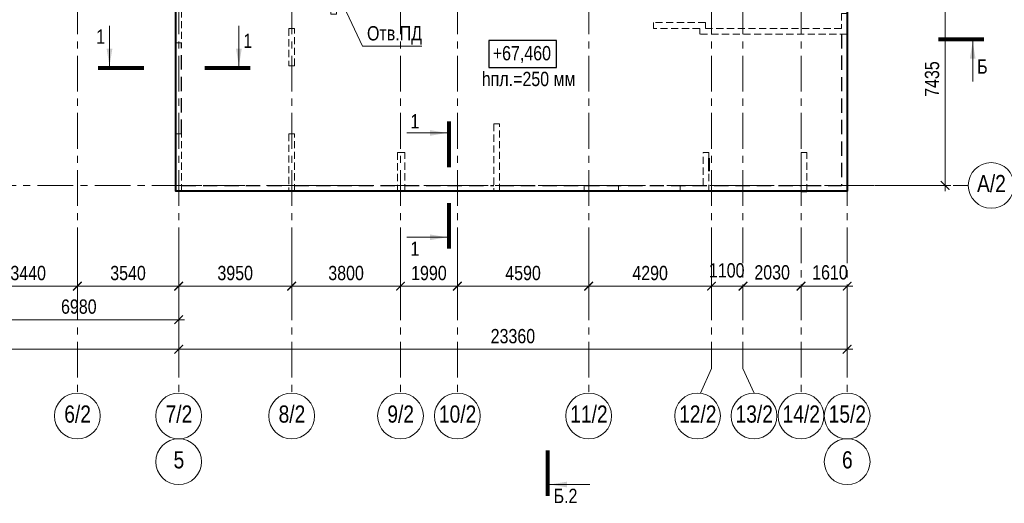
# Model space of a CAD drawing. Header units: inches. Extents: x -8638239 to -8523853, y 3840912 to 4564380.
# Tile 3 of 106: x -8586038 to -8551628, y 3862886 to 3879792. Entities that reach past the tile are written whole.
import ezdxf
from ezdxf.enums import TextEntityAlignment as Align

# ---------------------------------------------------------------- set-up
doc = ezdxf.new("R2010")
doc.units = ezdxf.units.IN
doc.header["$LTSCALE"] = 1000
doc.header["$MEASUREMENT"] = 0
for name, pattern in [('CENTER', [2, 1.25, -0.25, 0.25, -0.25]), ('HIDDEN', [0.375, 0.25, -0.125]), ('Штрихпунктирная', [6.702778, 3.527778, -1.763889, 0, -1.411111])]:
    doc.linetypes.add(name, pattern=pattern)
for name, color, linetype, lineweight in [('-2._План подземной парковки -2 этаж_1_АР-Чертеж-Оси_Осевые размеры.АР_Ном._пера__120', 7, 'Continuous', 0), ('СК-041-С-СТЕНЫ НЕВИДИМЫЕ', 12, 'HIDDEN', 30), ('СК-050-П(литы перекрытия)', 3, 'Continuous', 40), ('СК-052-П-БАЛКИ', 1, 'HIDDEN', 30), ('СК-100-О(си)', 7, 'CENTER', 15), ('СК-100-О(си)_имя', 7, 'CENTER', 15), ('СК-110-О-РАЗМЕРЫ', 7, 'Continuous', 15), ('СК-300-Р(азмеры)', 7, 'Continuous', 20), ('СК-400-Т(екст)', 7, 'Continuous', 20), ('СК-440-Т-СТЕНЫ', 7, 'Continuous', 20), ('СК-451-1-Т-ОТВ ОВ ДУ', 5, 'Continuous', 20), ('СК-500-С(ечения)', 5, 'Continuous', 40)]:
    doc.layers.add(name, color=color, linetype=linetype, lineweight=lineweight)
doc.styles.add('ARIAL_annotative', font='arial.ttf', dxfattribs={"width": 0.8, "height": 2.5})
doc.styles.add('RUSS', font='arial.ttf', dxfattribs={"width": 0.8})
doc.dimstyles.new('100-200', dxfattribs={"dimscale": 0, "dimtxt": 500, "dimasz": 300, "dimexe": 200, "dimexo": 200, "dimgap": 200, "dimtad": 1, "dimdec": 0, "dimzin": 0, "dimdsep": 46, "dimtxsty": 'RUSS', "dimblk": 'ARCHTICK', "dimcen": 0.096, "dimdle": 200, "dimclrd": 7, "dimclre": 7, "dimclrt": 256, "dimadec": 0, "dimazin": 0, "dimtfac": 1, "dimtdec": 0, "dimtmove": 2, "dimatfit": 3, "dimldrblk": 'OBLIQUE', "dimfxl": 1, "dimtolj": 1, "dimtzin": 0, "dimarcsym": 0})

# ---------------------------------------------------------------- blocks, each defined once
blk = doc.blocks.new('_ArchTick')
at = {"color": 0, "linetype": 'ByBlock', "const_width": 0.15}
blk.add_lwpolyline([(-0.5, -0.5), (0.5, 0.5)], dxfattribs=at)
blk = doc.blocks.new('*D326')
at = {"layer": 'Defpoints', "color": 0, "transparency": 16777216}
for p in [(-28730, -2470), (-25290, -2470), (-25290, -3521)]:
    blk.add_point(p, dxfattribs=at)
at = {"layer": 'СК-110-О-РАЗМЕРЫ', "color": 7, "lineweight": -2, "transparency": 16777216}
for p, q in [((-28730, -2670), (-28730, -3721)), ((-25290, -2670), (-25290, -3721)), ((-28930, -3521), (-25090, -3521))]:
    blk.add_line(p, q, dxfattribs=at)
at = {"layer": 'СК-110-О-РАЗМЕРЫ', "color": 7, "lineweight": -2, "transparency": 16777216, "xscale": 300, "yscale": 300, "zscale": 300, "rotation": 180}
blk.add_blockref('_ArchTick', (-28730, -3521), dxfattribs=at)
at = {"layer": 'СК-110-О-РАЗМЕРЫ', "color": 7, "lineweight": -2, "transparency": 16777216, "xscale": 300, "yscale": 300, "zscale": 300}
blk.add_blockref('_ArchTick', (-25290, -3521), dxfattribs=at)
at = {"layer": 'СК-110-О-РАЗМЕРЫ', "transparency": 16777216, "insert": (-27010, -3065), "char_height": 500, "attachment_point": 5, "style": 'RUSS'}
blk.add_mtext('\\A1;3440', dxfattribs=at)
blk = doc.blocks.new('_Oblique')
at = {"color": 0, "linetype": 'ByBlock', "lineweight": -2}
blk.add_line((-0.5, -0.5), (0.5, 0.5), dxfattribs=at)
blk = doc.blocks.new('*D327')
at = {"layer": 'Defpoints', "color": 0, "transparency": 16777216}
for p in [(-25290, -2470), (-21750, -2470), (-25290, -3521)]:
    blk.add_point(p, dxfattribs=at)
at = {"layer": 'СК-110-О-РАЗМЕРЫ', "color": 7, "lineweight": -2, "transparency": 16777216}
for p, q in [((-25290, -2670), (-25290, -3721)), ((-21750, -2670), (-21750, -3721)), ((-21550, -3521), (-25490, -3521))]:
    blk.add_line(p, q, dxfattribs=at)
at = {"layer": 'СК-110-О-РАЗМЕРЫ', "color": 7, "lineweight": -2, "transparency": 16777216, "xscale": 300, "yscale": 300, "zscale": 300, "rotation": 180}
blk.add_blockref('_ArchTick', (-25290, -3521), dxfattribs=at)
at = {"layer": 'СК-110-О-РАЗМЕРЫ', "color": 7, "lineweight": -2, "transparency": 16777216, "xscale": 300, "yscale": 300, "zscale": 300}
blk.add_blockref('_ArchTick', (-21750, -3521), dxfattribs=at)
at = {"layer": 'СК-110-О-РАЗМЕРЫ', "transparency": 16777216, "insert": (-23520, -3065), "char_height": 500, "attachment_point": 5, "style": 'RUSS'}
blk.add_mtext('\\A1;3540', dxfattribs=at)
blk = doc.blocks.new('*D328')
at = {"layer": 'Defpoints', "color": 0, "transparency": 16777216}
for p in [(-28730, -2949), (-21750, -2949), (-21750, -4693)]:
    blk.add_point(p, dxfattribs=at)
at = {"layer": 'СК-300-Р(азмеры)', "color": 7, "lineweight": -2, "transparency": 16777216}
for p, q in [((-28730, -3149), (-28730, -4893)), ((-21750, -3149), (-21750, -4893)), ((-28930, -4693), (-21550, -4693))]:
    blk.add_line(p, q, dxfattribs=at)
at = {"layer": 'СК-300-Р(азмеры)', "color": 7, "lineweight": -2, "transparency": 16777216, "xscale": 300, "yscale": 300, "zscale": 300, "rotation": 180}
blk.add_blockref('_ArchTick', (-28730, -4693), dxfattribs=at)
at = {"layer": 'СК-300-Р(азмеры)', "color": 7, "lineweight": -2, "transparency": 16777216, "xscale": 300, "yscale": 300, "zscale": 300}
blk.add_blockref('_ArchTick', (-21750, -4693), dxfattribs=at)
at = {"layer": 'СК-300-Р(азмеры)', "transparency": 16777216, "insert": (-25240, -4238), "char_height": 500, "attachment_point": 5, "style": 'RUSS'}
blk.add_mtext('\\A1;6980', dxfattribs=at)
blk = doc.blocks.new('*D329')
at = {"layer": 'Defpoints', "color": 0, "transparency": 16777216}
for p in [(-21750, -2470), (-17800, -2470), (-17800, -3521)]:
    blk.add_point(p, dxfattribs=at)
at = {"layer": 'СК-110-О-РАЗМЕРЫ', "color": 7, "lineweight": -2, "transparency": 16777216}
for p, q in [((-21750, -2670), (-21750, -3721)), ((-17800, -2670), (-17800, -3721)), ((-21950, -3521), (-17600, -3521))]:
    blk.add_line(p, q, dxfattribs=at)
at = {"layer": 'СК-110-О-РАЗМЕРЫ', "color": 7, "lineweight": -2, "transparency": 16777216, "xscale": 300, "yscale": 300, "zscale": 300, "rotation": 180}
blk.add_blockref('_ArchTick', (-21750, -3521), dxfattribs=at)
at = {"layer": 'СК-110-О-РАЗМЕРЫ', "color": 7, "lineweight": -2, "transparency": 16777216, "xscale": 300, "yscale": 300, "zscale": 300}
blk.add_blockref('_ArchTick', (-17800, -3521), dxfattribs=at)
at = {"layer": 'СК-110-О-РАЗМЕРЫ', "transparency": 16777216, "insert": (-19775, -3065), "char_height": 500, "attachment_point": 5, "style": 'RUSS'}
blk.add_mtext('\\A1;3950', dxfattribs=at)
blk = doc.blocks.new('*D330')
at = {"layer": 'Defpoints', "color": 0, "transparency": 16777216}
for p in [(-17800, -2470), (-14000, -2470), (-17800, -3521)]:
    blk.add_point(p, dxfattribs=at)
at = {"layer": 'СК-110-О-РАЗМЕРЫ', "color": 7, "lineweight": -2, "transparency": 16777216}
for p, q in [((-17800, -2670), (-17800, -3721)), ((-14000, -2670), (-14000, -3721)), ((-13800, -3521), (-18000, -3521))]:
    blk.add_line(p, q, dxfattribs=at)
at = {"layer": 'СК-110-О-РАЗМЕРЫ', "color": 7, "lineweight": -2, "transparency": 16777216, "xscale": 300, "yscale": 300, "zscale": 300, "rotation": 180}
blk.add_blockref('_ArchTick', (-17800, -3521), dxfattribs=at)
at = {"layer": 'СК-110-О-РАЗМЕРЫ', "color": 7, "lineweight": -2, "transparency": 16777216, "xscale": 300, "yscale": 300, "zscale": 300}
blk.add_blockref('_ArchTick', (-14000, -3521), dxfattribs=at)
at = {"layer": 'СК-110-О-РАЗМЕРЫ', "transparency": 16777216, "insert": (-15900, -3065), "char_height": 500, "attachment_point": 5, "style": 'RUSS'}
blk.add_mtext('\\A1;3800', dxfattribs=at)
blk = doc.blocks.new('*D331')
at = {"layer": 'Defpoints', "color": 0, "transparency": 16777216}
for p in [(-14000, -2470), (-12010, -2470), (-12010, -3521)]:
    blk.add_point(p, dxfattribs=at)
at = {"layer": 'СК-110-О-РАЗМЕРЫ', "color": 7, "lineweight": -2, "transparency": 16777216}
for p, q in [((-14000, -2670), (-14000, -3721)), ((-12010, -2670), (-12010, -3721)), ((-14200, -3521), (-11810, -3521))]:
    blk.add_line(p, q, dxfattribs=at)
at = {"layer": 'СК-110-О-РАЗМЕРЫ', "color": 7, "lineweight": -2, "transparency": 16777216, "xscale": 300, "yscale": 300, "zscale": 300, "rotation": 180}
blk.add_blockref('_ArchTick', (-14000, -3521), dxfattribs=at)
at = {"layer": 'СК-110-О-РАЗМЕРЫ', "color": 7, "lineweight": -2, "transparency": 16777216, "xscale": 300, "yscale": 300, "zscale": 300}
blk.add_blockref('_ArchTick', (-12010, -3521), dxfattribs=at)
at = {"layer": 'СК-110-О-РАЗМЕРЫ', "transparency": 16777216, "insert": (-13005, -3065), "char_height": 500, "attachment_point": 5, "style": 'RUSS'}
blk.add_mtext('\\A1;1990', dxfattribs=at)
blk = doc.blocks.new('*D332')
at = {"layer": 'Defpoints', "color": 0, "transparency": 16777216}
for p in [(-12010, -2470), (-7420, -2470), (-12010, -3521)]:
    blk.add_point(p, dxfattribs=at)
at = {"layer": 'СК-110-О-РАЗМЕРЫ', "color": 7, "lineweight": -2, "transparency": 16777216}
for p, q in [((-12010, -2670), (-12010, -3721)), ((-7420, -2670), (-7420, -3721)), ((-7220, -3521), (-12210, -3521))]:
    blk.add_line(p, q, dxfattribs=at)
at = {"layer": 'СК-110-О-РАЗМЕРЫ', "color": 7, "lineweight": -2, "transparency": 16777216, "xscale": 300, "yscale": 300, "zscale": 300, "rotation": 180}
blk.add_blockref('_ArchTick', (-12010, -3521), dxfattribs=at)
at = {"layer": 'СК-110-О-РАЗМЕРЫ', "color": 7, "lineweight": -2, "transparency": 16777216, "xscale": 300, "yscale": 300, "zscale": 300}
blk.add_blockref('_ArchTick', (-7420, -3521), dxfattribs=at)
at = {"layer": 'СК-110-О-РАЗМЕРЫ', "transparency": 16777216, "insert": (-9715, -3065), "char_height": 500, "attachment_point": 5, "style": 'RUSS'}
blk.add_mtext('\\A1;4590', dxfattribs=at)
blk = doc.blocks.new('*D333')
at = {"layer": 'Defpoints', "color": 0, "transparency": 16777216}
for p in [(-7420, -2470), (-3130, -2470), (-3130, -3521)]:
    blk.add_point(p, dxfattribs=at)
at = {"layer": 'СК-110-О-РАЗМЕРЫ', "color": 7, "lineweight": -2, "transparency": 16777216}
for p, q in [((-7420, -2670), (-7420, -3721)), ((-3130, -2670), (-3130, -3721)), ((-7620, -3521), (-2930, -3521))]:
    blk.add_line(p, q, dxfattribs=at)
at = {"layer": 'СК-110-О-РАЗМЕРЫ', "color": 7, "lineweight": -2, "transparency": 16777216, "xscale": 300, "yscale": 300, "zscale": 300, "rotation": 180}
blk.add_blockref('_ArchTick', (-7420, -3521), dxfattribs=at)
at = {"layer": 'СК-110-О-РАЗМЕРЫ', "color": 7, "lineweight": -2, "transparency": 16777216, "xscale": 300, "yscale": 300, "zscale": 300}
blk.add_blockref('_ArchTick', (-3130, -3521), dxfattribs=at)
at = {"layer": 'СК-110-О-РАЗМЕРЫ', "transparency": 16777216, "insert": (-5275, -3065), "char_height": 500, "attachment_point": 5, "style": 'RUSS'}
blk.add_mtext('\\A1;4290', dxfattribs=at)
blk = doc.blocks.new('*D334')
at = {"layer": 'Defpoints', "color": 0, "transparency": 16777216}
for p in [(-3130, -3521), (-2030, -3521), (-2030, -3521)]:
    blk.add_point(p, dxfattribs=at)
at = {"layer": 'СК-300-Р(азмеры)', "color": 7, "lineweight": -2, "transparency": 16777216}
blk.add_line((-3330, -3521), (-1830, -3521), dxfattribs=at)
at = {"layer": 'СК-300-Р(азмеры)', "color": 7, "lineweight": -2, "transparency": 16777216, "xscale": 300, "yscale": 300, "zscale": 300, "rotation": 180}
blk.add_blockref('_ArchTick', (-3130, -3521), dxfattribs=at)
at = {"layer": 'СК-300-Р(азмеры)', "color": 7, "lineweight": -2, "transparency": 16777216, "xscale": 300, "yscale": 300, "zscale": 300}
blk.add_blockref('_ArchTick', (-2030, -3521), dxfattribs=at)
at = {"layer": 'СК-300-Р(азмеры)', "transparency": 16777216, "insert": (-2598, -2971), "char_height": 500, "attachment_point": 5, "style": 'RUSS'}
blk.add_mtext('\\A1;1100', dxfattribs=at)
blk = doc.blocks.new('*D335')
at = {"layer": 'Defpoints', "color": 0, "transparency": 16777216}
for p in [(-2030, -3521), (-2030, -3521), (0, -3521)]:
    blk.add_point(p, dxfattribs=at)
at = {"layer": 'СК-300-Р(азмеры)', "color": 7, "lineweight": -2, "transparency": 16777216}
blk.add_line((200, -3521), (-2230, -3521), dxfattribs=at)
at = {"layer": 'СК-300-Р(азмеры)', "color": 7, "lineweight": -2, "transparency": 16777216, "xscale": 300, "yscale": 300, "zscale": 300, "rotation": 180}
blk.add_blockref('_ArchTick', (-2030, -3521), dxfattribs=at)
at = {"layer": 'СК-300-Р(азмеры)', "color": 7, "lineweight": -2, "transparency": 16777216, "xscale": 300, "yscale": 300, "zscale": 300}
blk.add_blockref('_ArchTick', (0, -3521), dxfattribs=at)
at = {"layer": 'СК-300-Р(азмеры)', "transparency": 16777216, "insert": (-1010, -3042), "char_height": 500, "attachment_point": 5, "style": 'RUSS'}
blk.add_mtext('\\A1;2030', dxfattribs=at)
blk = doc.blocks.new('*D336')
at = {"layer": 'Defpoints', "color": 0, "transparency": 16777216}
for p in [(0, -3521), (1610, -3521), (1610, -3521)]:
    blk.add_point(p, dxfattribs=at)
at = {"layer": 'СК-300-Р(азмеры)', "color": 7, "lineweight": -2, "transparency": 16777216}
blk.add_line((-200, -3521), (1810, -3521), dxfattribs=at)
at = {"layer": 'СК-300-Р(азмеры)', "color": 7, "lineweight": -2, "transparency": 16777216, "xscale": 300, "yscale": 300, "zscale": 300, "rotation": 180}
blk.add_blockref('_ArchTick', (0, -3521), dxfattribs=at)
at = {"layer": 'СК-300-Р(азмеры)', "color": 7, "lineweight": -2, "transparency": 16777216, "xscale": 300, "yscale": 300, "zscale": 300}
blk.add_blockref('_ArchTick', (1610, -3521), dxfattribs=at)
at = {"layer": 'СК-300-Р(азмеры)', "transparency": 16777216, "insert": (1010, -3042), "char_height": 500, "attachment_point": 5, "style": 'RUSS'}
blk.add_mtext('\\A1;1610', dxfattribs=at)
blk = doc.blocks.new('*D337')
at = {"layer": 'Defpoints', "color": 0, "transparency": 16777216}
for p in [(2391, 7435), (5035, 7435), (2391, 0)]:
    blk.add_point(p, dxfattribs=at)
at = {"layer": 'СК-300-Р(азмеры)', "color": 7, "lineweight": -2, "transparency": 16777216}
for p, q in [((5035, -200), (5035, 7635)), ((2591, 7435), (5235, 7435)), ((2591, 0), (5235, 0))]:
    blk.add_line(p, q, dxfattribs=at)
at = {"layer": 'СК-300-Р(азмеры)', "color": 7, "lineweight": -2, "transparency": 16777216, "xscale": 300, "yscale": 300, "zscale": 300}
for p, rotation in [((5035, 7435), 90), ((5035, 0), 270)]:
    blk.add_blockref('_ArchTick', p, dxfattribs=dict(at, rotation=rotation))
at = {"layer": 'СК-300-Р(азмеры)', "transparency": 16777216, "insert": (4580, 3718), "char_height": 500, "attachment_point": 5, "rotation": 90, "style": 'RUSS'}
blk.add_mtext('\\A1;7435', dxfattribs=at)
blk = doc.blocks.new('*D320')
at = {"layer": 'Defpoints', "color": 0, "transparency": 16777216}
for p in [(-43920, -3521), (-21750, -3521), (-21750, -5726)]:
    blk.add_point(p, dxfattribs=at)
at = {"layer": 'СК-110-О-РАЗМЕРЫ', "color": 7, "lineweight": -2, "transparency": 16777216}
for p, q in [((-43920, -3721), (-43920, -5926)), ((-21750, -3721), (-21750, -5926)), ((-44120, -5726), (-21550, -5726))]:
    blk.add_line(p, q, dxfattribs=at)
at = {"layer": 'СК-110-О-РАЗМЕРЫ', "color": 7, "lineweight": -2, "transparency": 16777216, "xscale": 300, "yscale": 300, "zscale": 300, "rotation": 180}
blk.add_blockref('_ArchTick', (-43920, -5726), dxfattribs=at)
at = {"layer": 'СК-110-О-РАЗМЕРЫ', "color": 7, "lineweight": -2, "transparency": 16777216, "xscale": 300, "yscale": 300, "zscale": 300}
blk.add_blockref('_ArchTick', (-21750, -5726), dxfattribs=at)
at = {"layer": 'СК-110-О-РАЗМЕРЫ', "transparency": 16777216, "insert": (-32835, -5271), "char_height": 500, "attachment_point": 5, "style": 'RUSS'}
blk.add_mtext('\\A1;22170', dxfattribs=at)
blk = doc.blocks.new('*D321')
at = {"layer": 'Defpoints', "color": 0, "transparency": 16777216}
for p in [(-21750, -3521), (1610, -3521), (-21750, -5726)]:
    blk.add_point(p, dxfattribs=at)
at = {"layer": 'СК-110-О-РАЗМЕРЫ', "color": 7, "lineweight": -2, "transparency": 16777216}
for p, q in [((-21750, -3721), (-21750, -5926)), ((1610, -3721), (1610, -5926)), ((1810, -5726), (-21950, -5726))]:
    blk.add_line(p, q, dxfattribs=at)
at = {"layer": 'СК-110-О-РАЗМЕРЫ', "color": 7, "lineweight": -2, "transparency": 16777216, "xscale": 300, "yscale": 300, "zscale": 300, "rotation": 180}
blk.add_blockref('_ArchTick', (-21750, -5726), dxfattribs=at)
at = {"layer": 'СК-110-О-РАЗМЕРЫ', "color": 7, "lineweight": -2, "transparency": 16777216, "xscale": 300, "yscale": 300, "zscale": 300}
blk.add_blockref('_ArchTick', (1610, -5726), dxfattribs=at)
at = {"layer": 'СК-110-О-РАЗМЕРЫ', "transparency": 16777216, "insert": (-10070, -5271), "char_height": 500, "attachment_point": 5, "style": 'RUSS'}
blk.add_mtext('\\A1;23360', dxfattribs=at)
blk = doc.blocks.new('Сечение')
at = {"layer": 'СК-500-С(ечения)', "linetype": 'Continuous', "lineweight": 15, "ltscale": 100}
blk.add_line((-200, -35), (-200, -735), dxfattribs=at)
at = {"layer": 'СК-500-С(ечения)', "linetype": 'Continuous', "ltscale": 100, "const_width": 70}
blk.add_lwpolyline([(-400, 0), (400, 0)], dxfattribs=at)
at = {"layer": 'СК-500-С(ечения)', "linetype": 'Continuous', "ltscale": 100}
blk.add_solid([(-200, -35), (-250, -335), (-150, -335)], dxfattribs=at)
blk = doc.blocks.new('*U186')
at = {"layer": 'СК-400-Т(екст)', "ltscale": 100, "yscale": 0.01, "zscale": 0.01, "rotation": 89.99999999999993}
for p, xscale in [((0, -4), -0.01), ((0, -18.24), 0.01)]:
    blk.add_blockref('Сечение', p, dxfattribs=dict(at, xscale=xscale))
at = {"layer": 'СК-500-С(ечения)', "color": 0, "ltscale": 100, "style": 'ARIAL_annotative', "width": 0.8}
blk.add_attdef('НОМЕР_СЕЧЕНИЯ_1_1(НОМЕР_ЛИСТА)', text='', height=2.5, rotation=180, dxfattribs=at).set_placement((6.74, -1.23), align=Align.RIGHT)
blk.add_attdef('НОМЕР_СЕЧЕНИЯ_2_1(НОМЕР_ЛИСТА)', text='', height=2.5, rotation=180, dxfattribs=at).set_placement((6.74, -20.27), align=Align.BOTTOM_LEFT)
blk = doc.blocks.new('*U158')
at = {"layer": 'СК-400-Т(екст)', "ltscale": 100, "xscale": -0.01, "yscale": 0.01, "zscale": 0.01, "rotation": 89.99999999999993}
blk.add_blockref('Сечение', (0, -4), dxfattribs=at)
at = {"layer": 'СК-500-С(ечения)', "color": 0, "ltscale": 100, "style": 'ARIAL_annotative', "text_generation_flag": 2, "width": 0.8}
blk.add_attdef('НОМЕР_СЕЧЕНИЯ_1_1(НОМЕР_ЛИСТА)', text='', height=2.5, rotation=90, dxfattribs=at).set_placement((6.74, -1.23), align=Align.RIGHT)
blk.add_attdef('НОМЕР_СЕЧЕНИЯ_2_1(НОМЕР_ЛИСТА)', text='', height=2.5, rotation=90, dxfattribs=at).set_placement((7.48, -262.62), align=Align.BOTTOM_LEFT)
blk = doc.blocks.new('A$Cc2edbf5f_кровля')
at = {"layer": 'СК-041-С-СТЕНЫ НЕВИДИМЫЕ', "lineweight": 20}
for p, q in [((41790, 16286), (41790, 13560)), ((41990, 16286), (41790, 16286)), ((41990, 13560), (41990, 16286)), ((38410, 15920), (29190, 15920)), ((29190, 9590), (29190, 15920)), ((38410, 9925), (38410, 15920)), ((31910, 15720), (29390, 15720)), ((29390, 9790), (29390, 15720)), ((31910, 15720), (31910, 9790)), ((38210, 15720), (32110, 15720)), ((32110, 15720), (32110, 12290)), ((38210, 13970), (38210, 15720)), ((38210, 13970), (36210, 13970)), ((36210, 13970), (36210, 9925)), ((38210, 13770), (36410, 13770)), ((36410, 13770), (36410, 11070)), ((38210, 11070), (38210, 13770)), ((41790, 13560), (41990, 13560)), ((32110, 12290), (34160, 12290)), ((32110, 12090), (32110, 10340)), ((32110, 12090), (33960, 12090)), ((33960, 12090), (33960, 10340)), ((34160, 12290), (34160, 10140)), ((38210, 11070), (36410, 11070)), ((38210, 10870), (36410, 10870)), ((36410, 10870), (36410, 9925)), ((38210, 9925), (38210, 10870)), ((32110, 10340), (33960, 10340)), ((32110, 10140), (32110, 9590)), ((32110, 10140), (34160, 10140)), ((31910, 9790), (29390, 9790)), ((36410, 9925), (36210, 9925)), ((38210, 9925), (38410, 9925)), ((32110, 9590), (29190, 9590)), ((22070, 7995), (22270, 7995)), ((22070, 7995), (22070, 4985)), ((22270, 7995), (22270, 4985)), ((31220, 7685), (27490, 7685)), ((27490, 7685), (27490, 5985)), ((31220, 7685), (31220, 7205)), ((38410, 7685), (33780, 7685)), ((33780, 7685), (33780, 7205)), ((38410, 7485), (38410, 7685)), ((31020, 7485), (27690, 7485)), ((27690, 5985), (27690, 7485)), ((31020, 7005), (31020, 7485)), ((38410, 7485), (33980, 7485)), ((33980, 7485), (33980, 7005)), ((33980, 7005), (31020, 7005)), ((33780, 7205), (31220, 7205)), ((27690, 5985), (27490, 5985)), ((45331, 6011), (45331, 5490)), ((45331, 6011), (45531, 6011)), ((45531, 6011), (45531, 5290)), ((40580, 5690), (38760, 5690)), ((38760, 5690), (38760, 5490)), ((40580, 5690), (40580, 5490)), ((26220, 5485), (26020, 5485)), ((26020, 5485), (26020, 4186)), ((26220, 4186), (26220, 5485)), ((40380, 5490), (38760, 5490)), ((40380, 5490), (40380, 5290)), ((45531, 5290), (40380, 5290)), ((45331, 5490), (40580, 5490)), ((22270, 4985), (22070, 4985)), ((26020, 4186), (26220, 4186))]:
    blk.add_line(p, q, dxfattribs=at)
for points in [[(22070, 15745), (22070, 11076), (22270, 11076), (22270, 15745), (22070, 15745)], [(45331, 15036), (45331, 13436), (45531, 13436), (45531, 15036), (45331, 15036)], [(22070, 1800), (22070, -200), (22270, -200), (22270, 1800), (22070, 1800)], [(26020, 1800), (26020, -200), (26220, -200), (26220, 1800), (26020, 1800)], [(29820, 1150), (29820, -200), (30070, -200), (30070, 1150), (29820, 1150)], [(39700, -200), (39700, 0), (40500, 0), (40500, 1150), (40700, 1150), (40700, -200), (39700, -200)]]:
    blk.add_lwpolyline(points, dxfattribs=at)
for points in [[(25853, 14595), (25853, 11876), (26053, 11876), (26053, 14595)], [(45330, 11496), (45330, 9196), (45530, 9196), (45531, 11496)], [(33180, 2150), (33180, -199), (33380, -199), (33380, 2150)], [(43920, 1150), (43920, -200), (44120, -200), (44120, 1150)], [(36340, -200), (37540, -200), (37540, 0), (36340, 0)]]:
    blk.add_lwpolyline(points, close=True, dxfattribs=at)
blk = doc.blocks.new('*U187')
at = {"layer": 'СК-400-Т(екст)', "ltscale": 100, "yscale": 0.01, "zscale": 0.01}
for p, xscale, rotation in [((0, -4), 0.01, 270.0000000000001), ((0, -22.61), -0.01, 270)]:
    blk.add_blockref('Сечение', p, dxfattribs=dict(at, xscale=xscale, rotation=rotation))
at = {"layer": 'СК-500-С(ечения)', "color": 0, "ltscale": 100, "style": 'ARIAL_annotative', "width": 0.8}
blk.add_attdef('НОМЕР_СЕЧЕНИЯ_1_1(НОМЕР_ЛИСТА)', text='', height=2.5, rotation=270, dxfattribs=at).set_placement((-6.74, -1.23), align=Align.RIGHT)
blk.add_attdef('НОМЕР_СЕЧЕНИЯ_2_1(НОМЕР_ЛИСТА)', text='', height=2.5, rotation=270, dxfattribs=at).set_placement((-7.48, -25.38), align=Align.BOTTOM_LEFT)
blk = doc.blocks.new('*U730')
at = {"layer": 'СК-400-Т(екст)', "ltscale": 100, "yscale": 0.01, "zscale": 0.01, "rotation": 89.99999999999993}
for p, xscale in [((0, -4), -0.01), ((0, -148.88), 0.01)]:
    blk.add_blockref('Сечение', p, dxfattribs=dict(at, xscale=xscale))
at = {"layer": 'СК-500-С(ечения)', "color": 0, "ltscale": 100, "style": 'ARIAL_annotative', "width": 0.8}
blk.add_attdef('НОМЕР_СЕЧЕНИЯ_1_1(НОМЕР_ЛИСТА)', text='', height=2.5, rotation=180, dxfattribs=at).set_placement((6.74, -1.23), align=Align.RIGHT)
blk.add_attdef('НОМЕР_СЕЧЕНИЯ_2_1(НОМЕР_ЛИСТА)', text='', height=2.5, rotation=180, dxfattribs=at).set_placement((6.74, -150.91), align=Align.BOTTOM_LEFT)
blk = doc.blocks.new('оси')
at = {"layer": '-2._План подземной парковки -2 этаж_1_АР-Чертеж-Оси_Осевые размеры.АР_Ном._пера__120', "color": 7, "linetype": 'Штрихпунктирная', "lineweight": 0}
blk.add_line((4229.3, 0), (5229.3, 0), dxfattribs=at)
at = {"layer": 'СК-100-О(си)'}
for p, q in [((-25290.2, 18534.9), (-25290.2, -7257.5)), ((-21750, 18534.9), (-21750, -7257.5)), ((-17800, 18534.9), (-17800, -7257.5)), ((-14000, 18534.9), (-14000, -7257.5)), ((-12010, 18534.9), (-12010, -7257.5)), ((-7420, 18534.9), (-7420, -7257.5)), ((-3130, 18534.9), (-3130, -6395.3)), ((-2030, 18534.9), (-2030, -6395.3)), ((0, 18534.9), (0, -7257.5)), ((1610, 18534.9), (1610, -7257.5)), ((-46685.3, 0), (5846.2, 0))]:
    blk.add_line(p, q, dxfattribs=at)
at = {"layer": 'СК-100-О(си)', "ltscale": 1000}
for p, q in [((-3516.3, -7257.5), (-3130, -6395.3)), ((-1643.7, -7257.5), (-2030, -6395.3))]:
    blk.add_line(p, q, dxfattribs=at)
at = {"layer": 'СК-100-О(си)', "linetype": 'Continuous'}
for centre in [(6646.2, 0), (-25290.2, -8057.5), (-21750, -8057.5), (-17800, -8057.5), (-14000, -8057.5), (-12010, -8057.5), (-7420, -8057.5), (-3616.3, -8057.5), (-1643.7, -8057.5), (0, -8057.5), (1610, -8057.5), (-21750, -9657.5), (1610, -9657.5)]:
    blk.add_circle(centre, 800, dxfattribs=at)
at = {"layer": 'СК-100-О(си)_имя', "style": 'RUSS', "width": 0.8}
for s, p in [('А/2', (6654, 65.7)), ('6/2', (-25282.4, -7991.8)), ('7/2', (-21742.2, -7991.8)), ('8/2', (-17792.2, -7991.8)), ('9/2', (-13992.2, -7991.8)), ('10/2', (-12002.2, -7991.8)), ('11/2', (-7412.2, -7991.8)), ('12/2', (-3608.5, -7991.8)), ('13/2', (-1635.9, -7991.8)), ('14/2', (7.8, -7991.8)), ('15/2', (1617.8, -7991.8)), ('6', (1617.8, -9591.8)), ('5', (-21742.2, -9591.8))]:
    blk.add_text(s, height=600, dxfattribs=at).set_placement(p, align=Align.MIDDLE_CENTER)
at = {"layer": 'СК-110-О-РАЗМЕРЫ'}
for base, p1, p2, picture, middle in [((-25290.2, -3520.6), (-28729.8, -2469.7), (-25290.2, -2469.7), '*D326', (-27010, -3065.1)), ((-17800, -3520.6), (-21750, -2469.7), (-17800, -2469.7), '*D329', (-19775, -3065.1)), ((-12010, -3520.6), (-14000, -2469.7), (-12010, -2469.7), '*D331', (-13005, -3065.3)), ((-3130, -3520.6), (-7420, -2469.7), (-3130, -2469.7), '*D333', (-5275, -3065.3)), ((-21750, -5726.1), (-43920.2, -3520.6), (-21750, -3520.6), '*D320', (-32835.1, -5270.8))]:
    dim = blk.add_linear_dim(base=base, p1=p1, p2=p2, dimstyle='100-200', override={"dimscale": 1}, dxfattribs=at)
    dim.commit()
    dim.dimension.update_dxf_attribs({"geometry": picture, "text_midpoint": middle})
for base, p1, p2, picture, middle in [((-25290.2, -3520.6), (-21750, -2469.7), (-25290.2, -2469.7), '*D327', (-23520.1, -3065.1)), ((-17800, -3520.6), (-14000, -2469.7), (-17800, -2469.7), '*D330', (-15900, -3065.1)), ((-12010, -3520.6), (-7420, -2469.7), (-12010, -2469.7), '*D332', (-9715, -3065.3)), ((-21750, -5726.1), (1610, -3520.6), (-21750, -3520.6), '*D321', (-10070, -5270.7))]:
    dim = blk.add_linear_dim(base=base, p1=p1, p2=p2, angle=180, dimstyle='100-200', override={"dimscale": 1}, dxfattribs=at)
    dim.commit()
    dim.dimension.update_dxf_attribs({"geometry": picture, "text_midpoint": middle})
at = {"layer": 'СК-300-Р(азмеры)'}
dim = blk.add_linear_dim(base=(5035.5, 7435), p1=(2391.1, 0), p2=(2391.1, 7435), angle=90, dimstyle='100-200', override={"dimscale": 1}, dxfattribs=at)
dim.commit()
dim.dimension.update_dxf_attribs({"geometry": '*D337', "text_midpoint": (4580, 3717.5)})
for base, p1, p2, picture, middle in [((-2030, -3520.6), (-3130, -3520.6), (-2030, -3520.6), '*D334', (-2598.4, -2971.4)), ((1610, -3520.6), (0, -3520.6), (1610, -3520.6), '*D336', (1010.3, -3041.9))]:
    dim = blk.add_linear_dim(base=base, p1=p1, p2=p2, dimstyle='100-200', override={"dimscale": 1}, dxfattribs=at)
    dim.commit()
    dim.dimension.update_dxf_attribs({"geometry": picture, "text_midpoint": middle, "dimtype": 160})
dim = blk.add_linear_dim(base=(-2030, -3520.6), p1=(0, -3520.6), p2=(-2030, -3520.6), angle=180, dimstyle='100-200', override={"dimscale": 1}, dxfattribs=at)
dim.commit()
dim.dimension.update_dxf_attribs({"geometry": '*D335', "text_midpoint": (-1010.3, -3041.9), "dimtype": 160})
dim = blk.add_linear_dim(base=(-21750, -4693), p1=(-28729.8, -2949.5), p2=(-21750, -2949.5), dimstyle='100-200', override={"dimscale": 1}, dxfattribs=at)
dim.commit()
dim.dimension.update_dxf_attribs({"geometry": '*D328', "text_midpoint": (-25239.9, -4237.7)})
blk = doc.blocks.new('A$C858fb3ef')
at = {"layer": 'СК-300-Р(азмеры)'}
blk.add_blockref('оси', (0, 0), dxfattribs=at)
blk = doc.blocks.new('A$C573b34c5')
blk.add_blockref('A$C858fb3ef', (0, 0))

msp = doc.modelspace()

# ---------------------------------------------------------------- linework, layer by layer
at = {"layer": 'СК-050-П(литы перекрытия)'}
for p, q in [((-8561951.8, 3874948), (-8561951.8, 3874502.3)), ((-8558731.8, 3873798.4), (-8558531.9, 3873798.4))]:
    msp.add_line(p, q, dxfattribs=at)
for points in [[(-8564242.1, 3889358.3), (-8560861.6, 3889358.3), (-8560861.6, 3890284), (-8557121.5, 3890284), (-8557121.5, 3874948.5)], [(-8557121.5, 3874948.5), (-8557121.5, 3873798.4), (-8580581.8, 3873798.2), (-8580582, 3889743.2), (-8576599.1, 3889743.3)]]:
    msp.add_lwpolyline(points, dxfattribs=at)
at = {"layer": 'СК-052-П-БАЛКИ', "ltscale": 2}
for p, q in [((-8557321.5, 3879288.3), (-8557321.6, 3873998.4)), ((-8580381.8, 3875797.9), (-8580381.9, 3878983.2)), ((-8580381.9, 3873998.2), (-8576631.9, 3873998.2)), ((-8576431.9, 3873998.2), (-8572832, 3873998.2)), ((-8572582, 3873998.2), (-8569471.9, 3873998.3)), ((-8569271.8, 3873998.3), (-8558731.9, 3873998.4)), ((-8558531.9, 3873998.4), (-8557321.6, 3873998.4))]:
    msp.add_line(p, q, dxfattribs=at)
at = {"layer": 'СК-400-Т(екст)', "lineweight": 25}
msp.add_lwpolyline([(-8569643.3, 3878125.2), (-8567279.9, 3878125.2), (-8567279.9, 3879066.2), (-8569643.3, 3879066.2)], close=True, dxfattribs=at)
at = {"layer": 'СК-451-1-Т-ОТВ ОВ ДУ', "lineweight": 13}
for q in [(-8574802.6, 3880453.3), (-8571988.3, 3878871.5)]:
    msp.add_line((-8574053.9, 3878871.5), q, dxfattribs=at)

# ---------------------------------------------------------------- block references
at = {"layer": 'СК-050-П(литы перекрытия)'}
msp.add_blockref('A$Cc2edbf5f_кровля', (-8602652.1, 3873997.9), dxfattribs=at)
at = {"layer": 'СК-300-Р(азмеры)'}
msp.add_blockref('A$C573b34c5', (-8558731.8, 3873997.9), dxfattribs=at)
at = {"layer": 'СК-500-С(ечения)'}
ref = msp.add_blockref('*U730', (-8567583.7, 3863142.6), dxfattribs=dict(at, xscale=-200, yscale=200, zscale=200, rotation=180))
ref.add_attrib('НОМЕР_СЕЧЕНИЯ_2_1(НОМЕР_ЛИСТА)', 'Б.2', dxfattribs={"color": 1, "ltscale": 100, "height": 500, "style": 'ARIAL_annotative', "width": 0.8}).set_placement((-8566235.7, 3893324.7), align=Align.BOTTOM_RIGHT)
ref.add_attrib('НОМЕР_СЕЧЕНИЯ_1_1(НОМЕР_ЛИСТА)', 'Б.2', dxfattribs={"color": 1, "ltscale": 100, "height": 500, "style": 'ARIAL_annotative', "width": 0.8}).set_placement((-8566546.5, 3862894.7), align=Align.RIGHT)
ref = msp.add_blockref('*U187', (-8577977.4, 3878103), dxfattribs=dict(at, xscale=200, yscale=200, zscale=200, rotation=269.9999385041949))
ref.add_attrib('НОМЕР_СЕЧЕНИЯ_2_1(НОМЕР_ЛИСТА)', '1', dxfattribs={"color": 0, "ltscale": 100, "height": 500, "style": 'ARIAL_annotative', "width": 0.8}).set_placement((-8583053.8, 3878800.9), align=Align.BOTTOM_RIGHT)
ref.add_attrib('НОМЕР_СЕЧЕНИЯ_1_1(НОМЕР_ЛИСТА)', '1', dxfattribs={"color": 0, "ltscale": 100, "height": 500, "style": 'ARIAL_annotative', "width": 0.8}).set_placement((-8578222.7, 3878652.9), align=Align.BOTTOM_LEFT)
at = {"layer": 'СК-500-С(ечения)', "color": 1}
ref = msp.add_blockref('*U158', (-8552332.9, 3879102.5), dxfattribs=dict(at, xscale=200, yscale=200, zscale=200, rotation=269.9999385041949))
ref.add_attrib('НОМЕР_СЕЧЕНИЯ_1_1(НОМЕР_ЛИСТА)', 'Б', dxfattribs={"color": 0, "ltscale": 100, "height": 500, "style": 'ARIAL_annotative', "width": 0.8}).set_placement((-8552578.2, 3877754.6), align=Align.BOTTOM_LEFT)
at = {"layer": 'СК-500-С(ечения)'}
ref = msp.add_blockref('*U186', (-8571033.7, 3871785.4), dxfattribs=dict(at, xscale=200, yscale=200, zscale=200, rotation=180))
ref.add_attrib('НОМЕР_СЕЧЕНИЯ_2_1(НОМЕР_ЛИСТА)', '1', dxfattribs={"color": 0, "ltscale": 100, "height": 500, "rotation": 360, "style": 'ARIAL_annotative', "width": 0.8}).set_placement((-8572381.6, 3875839.6), align=Align.BOTTOM_LEFT)
ref.add_attrib('НОМЕР_СЕЧЕНИЯ_1_1(НОМЕР_ЛИСТА)', '1', dxfattribs={"color": 0, "ltscale": 100, "height": 500, "rotation": 360, "style": 'ARIAL_annotative', "width": 0.8}).set_placement((-8572070.8, 3871537.5), align=Align.RIGHT)

# ---------------------------------------------------------------- texts
at = {"layer": 'СК-440-Т-СТЕНЫ', "char_height": 500, "attachment_point": 1, "style": 'RUSS'}
for s, insert, width in [('+67,460', (-8569505.9, 3878871.8), 3115.505), ('hпл.=250 мм', (-8569890.2, 3877970.3), 3213.768)]:
    msp.add_mtext(s, dxfattribs=dict(at, insert=insert, width=width))
at = {"layer": 'СК-451-1-Т-ОТВ ОВ ДУ', "lineweight": 13, "style": 'RUSS', "width": 0.8}
msp.add_text('Отв.ПД', height=500, dxfattribs=at).set_placement((-8573900.5, 3879066))

doc.saveas('drawing.dxf')
